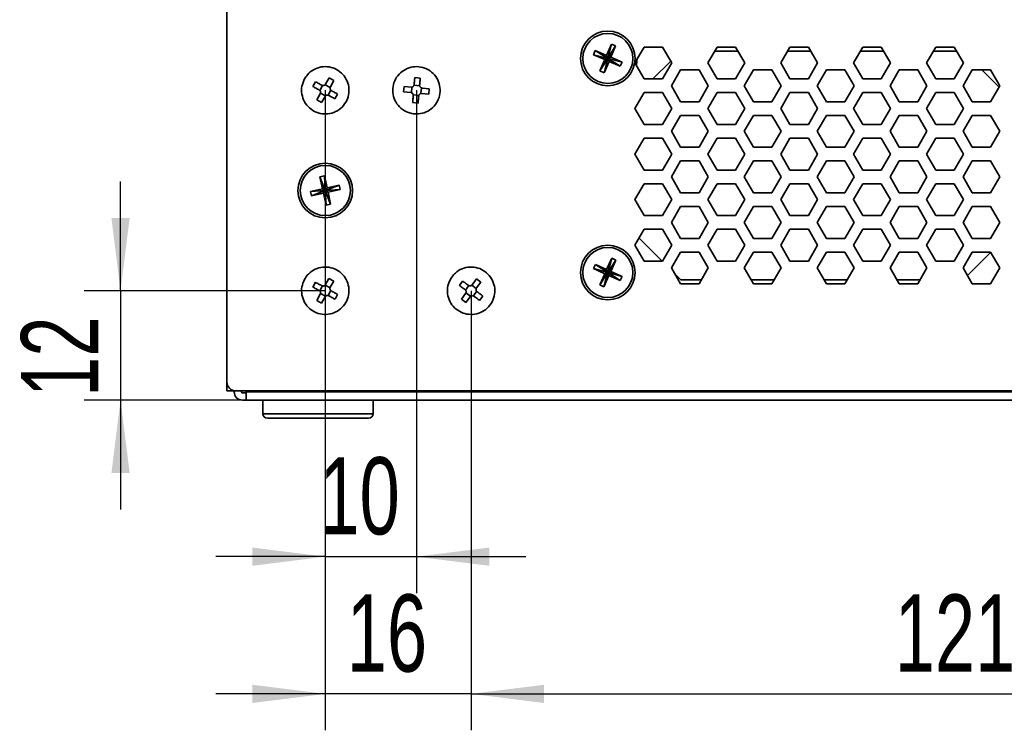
# Model space of a CAD drawing. Header units: millimetres. Extents: x 0 to 420, y 0 to 297.
# Tile 119 of 126: x 248 to 302, y 196 to 235. Entities that reach past the tile are written whole.
import ezdxf

# ---------------------------------------------------------------- set-up
doc = ezdxf.new("R2010")
doc.units = ezdxf.units.MM
doc.layers.add('标注层', color=150, linetype='Continuous')
doc.styles.add('SLDTEXTSTYLE2', font='TXT', dxfattribs={"width": 0.7})
doc.dimstyles.new('SLDDIMSTYLE0', dxfattribs={"dimtxt": 4.850694, "dimasz": 4, "dimexe": 0, "dimexo": 0.0625, "dimgap": 1.212674, "dimtad": 2, "dimlfac": 2, "dimrnd": 1e-09, "dimzin": 12, "dimdsep": 46, "dimtxsty": 'SLDTEXTSTYLE2', "dimsah": 1, "dimcen": 0.09, "dimadec": 0, "dimazin": 3, "dimtfac": 1, "dimtdec": 3, "dimtofl": 0, "dimtmove": 0, "dimatfit": 3, "dimfxl": 1, "dimfrac": 2, "dimtolj": 1, "dimtzin": 12, "dimarcsym": 0})
doc.dimstyles.new('SLDDIMSTYLE2', dxfattribs={"dimtxt": 4.850694, "dimasz": 4, "dimexe": 0, "dimexo": 0.0625, "dimgap": 1.212674, "dimtad": 2, "dimlfac": 2, "dimrnd": 1e-09, "dimzin": 12, "dimdsep": 46, "dimtxsty": 'SLDTEXTSTYLE2', "dimsah": 1, "dimcen": 0.09, "dimadec": 0, "dimazin": 3, "dimtfac": 1, "dimtdec": 3, "dimtmove": 0, "dimatfit": 0, "dimfxl": 1, "dimfrac": 2, "dimtolj": 1, "dimtzin": 12, "dimarcsym": 0})

# ---------------------------------------------------------------- blocks, each defined once
blk = doc.blocks.new('_D_11')
at = {"layer": '标注层'}
for p, q in [((264.679, 231.51), (264.679, 203.916)), ((269.679, 231.51), (269.679, 203.916)), ((264.679, 205.916), (258.679, 205.916)), ((264.679, 205.916), (269.679, 205.916)), ((269.679, 205.916), (275.679, 205.916))]:
    blk.add_line(p, q, dxfattribs=at)
for points in [[(264.679, 205.916), (260.679, 206.416), (260.679, 205.416)], [(269.679, 205.916), (273.679, 205.416), (273.679, 206.416)]]:
    blk.add_solid(points, dxfattribs=at)
at = {"layer": '标注层', "insert": (264.357, 211.373), "char_height": 4.2333, "attachment_point": 1, "style": 'SLDTEXTSTYLE2'}
blk.add_mtext('10', dxfattribs=at)
blk = doc.blocks.new('_D_12')
at = {"layer": '标注层'}
for p, q in [((264.679, 220.51), (264.679, 196.386)), ((272.679, 220.51), (272.679, 196.386)), ((264.679, 198.386), (258.679, 198.386)), ((272.679, 198.386), (264.679, 198.386)), ((272.679, 198.386), (278.679, 198.386))]:
    blk.add_line(p, q, dxfattribs=at)
for points in [[(264.679, 198.386), (260.679, 198.886), (260.679, 197.886)], [(272.679, 198.386), (276.679, 197.886), (276.679, 198.886)]]:
    blk.add_solid(points, dxfattribs=at)
at = {"layer": '标注层', "insert": (265.857, 203.843), "char_height": 4.2333, "attachment_point": 1, "style": 'SLDTEXTSTYLE2'}
blk.add_mtext('16', dxfattribs=at)
blk = doc.blocks.new('_D_13')
at = {"layer": '标注层'}
for p, q in [((272.679, 220.51), (272.679, 196.386)), ((333.279, 220.51), (333.279, 196.386)), ((272.679, 198.386), (333.279, 198.386))]:
    blk.add_line(p, q, dxfattribs=at)
for points in [[(272.679, 198.386), (276.679, 197.886), (276.679, 198.886)], [(333.279, 198.386), (329.279, 198.886), (329.279, 197.886)]]:
    blk.add_solid(points, dxfattribs=at)
at = {"layer": '标注层', "insert": (295.923, 203.843), "char_height": 4.2333, "attachment_point": 1, "style": 'SLDTEXTSTYLE2'}
blk.add_mtext('121.2', dxfattribs=at)
blk = doc.blocks.new('_D_14')
at = {"layer": '标注层'}
for p, q in [((253.444, 220.51), (253.444, 226.51)), ((264.679, 220.51), (251.444, 220.51)), ((253.444, 220.51), (253.444, 214.51)), ((260.129, 214.51), (251.444, 214.51)), ((253.444, 214.51), (253.444, 208.51))]:
    blk.add_line(p, q, dxfattribs=at)
for points in [[(253.444, 220.51), (253.944, 224.51), (252.944, 224.51)], [(253.444, 214.51), (252.944, 210.51), (253.944, 210.51)]]:
    blk.add_solid(points, dxfattribs=at)
at = {"layer": '标注层', "insert": (247.987, 214.688), "char_height": 4.2333, "attachment_point": 1, "rotation": 90, "style": 'SLDTEXTSTYLE2'}
blk.add_mtext('12', dxfattribs=at)

msp = doc.modelspace()

# ---------------------------------------------------------------- linework, layer by layer
at = {"color": 7, "linetype": 'Continuous', "lineweight": 35}
for p, q in [((259.279, 245.9599), (259.279, 215.5099)), ((280.3775, 234.0449), (280.113, 233.4239)), ((280.3775, 234.0449), (280.179, 233.2599)), ((280.6075, 233.9469), (280.179, 233.2599)), ((280.343, 233.3259), (280.6075, 233.9469)), ((280.6075, 233.9469), (280.3775, 234.0449)), ((279.492, 233.6884), (279.394, 233.4584)), ((279.394, 233.4584), (280.179, 233.2599)), ((279.394, 233.4584), (280.015, 233.1939)), ((280.113, 233.4239), (279.492, 233.6884)), ((279.492, 233.6884), (280.179, 233.2599)), ((280.179, 233.2599), (280.113, 233.4239)), ((282.1738, 233.8849), (281.6686, 233.0099)), ((283.1842, 233.8849), (282.1738, 233.8849)), ((283.6894, 233.0099), (283.1842, 233.8849)), ((286.1738, 233.8849), (285.6686, 233.0099)), ((286.0439, 233.6599), (287.3141, 233.6599)), ((287.1842, 233.8849), (286.1738, 233.8849)), ((287.6894, 233.0099), (287.1842, 233.8849)), ((290.1738, 233.8849), (289.6686, 233.0099)), ((290.0439, 233.6599), (291.3141, 233.6599)), ((291.1842, 233.8849), (290.1738, 233.8849)), ((291.6894, 233.0099), (291.1842, 233.8849)), ((294.1738, 233.8849), (293.6686, 233.0099)), ((294.0439, 233.6599), (295.3141, 233.6599)), ((295.1842, 233.8849), (294.1738, 233.8849)), ((295.6894, 233.0099), (295.1842, 233.8849)), ((298.1738, 233.8849), (297.6686, 233.0099)), ((298.0439, 233.6599), (299.3141, 233.6599)), ((299.1842, 233.8849), (298.1738, 233.8849)), ((299.6894, 233.0099), (299.1842, 233.8849)), ((279.7505, 232.5729), (280.179, 233.2599)), ((280.015, 233.1939), (279.7505, 232.5729)), ((279.9805, 232.4749), (280.179, 233.2599)), ((279.9805, 232.4749), (280.245, 233.0959)), ((280.015, 233.1939), (280.179, 233.2599)), ((280.343, 233.3259), (280.179, 233.2599)), ((280.179, 233.2599), (280.245, 233.0959)), ((280.866, 232.8313), (280.179, 233.2599)), ((280.964, 233.0613), (280.179, 233.2599)), ((280.245, 233.0959), (280.866, 232.8313)), ((280.964, 233.0613), (280.343, 233.3259)), ((280.866, 232.8313), (280.964, 233.0613)), ((281.6686, 233.0099), (282.1738, 232.1349)), ((281.779, 233.1349), (281.754, 232.8621)), ((281.779, 233.1349), (281.779, 233.201)), ((282.654, 232.1349), (283.6307, 233.1115)), ((283.1842, 232.1349), (283.6894, 233.0099)), ((285.6686, 233.0099), (286.1738, 232.1349)), ((287.1842, 232.1349), (287.6894, 233.0099)), ((289.6686, 233.0099), (290.1738, 232.1349)), ((291.1842, 232.1349), (291.6894, 233.0099)), ((293.6686, 233.0099), (294.1738, 232.1349)), ((295.1842, 232.1349), (295.6894, 233.0099)), ((297.6686, 233.0099), (298.1738, 232.1349)), ((299.1842, 232.1349), (299.6894, 233.0099)), ((279.7505, 232.5729), (279.9805, 232.4749)), ((284.1738, 232.6349), (283.6686, 231.7599)), ((285.1842, 232.6349), (284.1738, 232.6349)), ((285.6894, 231.7599), (285.1842, 232.6349)), ((288.1738, 232.6349), (287.6686, 231.7599)), ((289.1842, 232.6349), (288.1738, 232.6349)), ((289.6894, 231.7599), (289.1842, 232.6349)), ((292.1738, 232.6349), (291.6686, 231.7599)), ((293.1842, 232.6349), (292.1738, 232.6349)), ((293.6894, 231.7599), (293.1842, 232.6349)), ((296.1738, 232.6349), (295.6686, 231.7599)), ((297.1842, 232.6349), (296.1738, 232.6349)), ((297.6894, 231.7599), (297.1842, 232.6349)), ((300.1738, 232.6349), (299.6686, 231.7599)), ((301.1842, 232.6349), (300.1738, 232.6349)), ((300.704, 232.6349), (301.649, 231.6899)), ((301.6894, 231.7599), (301.1842, 232.6349)), ((264.1487, 231.9776), (264.0025, 231.7157)), ((264.3725, 231.5044), (264.5227, 231.7736)), ((264.6736, 231.8164), (264.9428, 231.6662)), ((264.6942, 231.8449), (264.8848, 232.1864)), ((265.1468, 232.0402), (264.8848, 232.1864)), ((265.1468, 232.0402), (264.9562, 231.6987)), ((269.5482, 231.7871), (269.8553, 231.7607)), ((269.8877, 232.1855), (269.5888, 232.2112)), ((282.1738, 232.1349), (283.1842, 232.1349)), ((283.6686, 231.7599), (284.1738, 230.8849)), ((285.1842, 230.8849), (285.6894, 231.7599)), ((286.1738, 232.1349), (287.1842, 232.1349)), ((287.6686, 231.7599), (288.1738, 230.8849)), ((289.1842, 230.8849), (289.6894, 231.7599)), ((290.1738, 232.1349), (291.1842, 232.1349)), ((291.6686, 231.7599), (292.1738, 230.8849)), ((293.1842, 230.8849), (293.6894, 231.7599)), ((294.1738, 232.1349), (295.1842, 232.1349)), ((295.6686, 231.7599), (296.1738, 230.8849)), ((297.1842, 230.8849), (297.6894, 231.7599)), ((298.1738, 232.1349), (299.1842, 232.1349)), ((299.6686, 231.7599), (300.1738, 230.8849)), ((301.1842, 230.8849), (301.6894, 231.7599)), ((264.2112, 230.9795), (264.4018, 231.321)), ((264.6844, 231.2033), (264.4153, 231.3536)), ((264.9855, 231.5153), (264.8353, 231.2461)), ((265.2093, 231.0421), (265.3555, 231.3041)), ((269.0034, 231.7186), (268.9776, 231.4197)), ((269.3672, 231.3862), (268.9776, 231.4197)), ((269.0034, 231.7186), (269.393, 231.6851)), ((269.4017, 231.379), (269.4282, 231.6862)), ((269.8098, 231.2326), (269.5027, 231.259)), ((269.9563, 231.6407), (269.9298, 231.3336)), ((270.3546, 231.3011), (269.965, 231.3347)), ((269.9908, 231.6336), (270.3804, 231.6)), ((270.3546, 231.3011), (270.3804, 231.6)), ((282.1738, 231.3849), (281.6686, 230.5099)), ((283.1842, 231.3849), (282.1738, 231.3849)), ((283.6894, 230.5099), (283.1842, 231.3849)), ((286.1738, 231.3849), (285.6686, 230.5099)), ((287.1842, 231.3849), (286.1738, 231.3849)), ((287.6894, 230.5099), (287.1842, 231.3849)), ((290.1738, 231.3849), (289.6686, 230.5099)), ((291.1842, 231.3849), (290.1738, 231.3849)), ((291.6894, 230.5099), (291.1842, 231.3849)), ((294.1738, 231.3849), (293.6686, 230.5099)), ((295.1842, 231.3849), (294.1738, 231.3849)), ((295.6894, 230.5099), (295.1842, 231.3849)), ((298.1738, 231.3849), (297.6686, 230.5099)), ((299.1842, 231.3849), (298.1738, 231.3849)), ((299.6894, 230.5099), (299.1842, 231.3849)), ((264.2112, 230.9795), (264.4732, 230.8333)), ((264.6638, 231.1748), (264.4732, 230.8333)), ((269.4703, 230.8342), (269.7692, 230.8085)), ((284.1738, 230.8849), (285.1842, 230.8849)), ((288.1738, 230.8849), (289.1842, 230.8849)), ((292.1738, 230.8849), (293.1842, 230.8849)), ((296.1738, 230.8849), (297.1842, 230.8849)), ((300.1738, 230.8849), (301.1842, 230.8849)), ((281.6686, 230.5099), (282.1738, 229.6349)), ((281.679, 230.4919), (281.679, 230.5278)), ((283.1842, 229.6349), (283.6894, 230.5099)), ((285.6686, 230.5099), (286.1738, 229.6349)), ((287.1842, 229.6349), (287.6894, 230.5099)), ((289.6686, 230.5099), (290.1738, 229.6349)), ((291.1842, 229.6349), (291.6894, 230.5099)), ((293.6686, 230.5099), (294.1738, 229.6349)), ((295.1842, 229.6349), (295.6894, 230.5099)), ((297.6686, 230.5099), (298.1738, 229.6349)), ((299.1842, 229.6349), (299.6894, 230.5099)), ((282.1738, 229.6349), (283.1842, 229.6349)), ((284.1738, 230.1349), (283.6686, 229.2599)), ((285.1842, 230.1349), (284.1738, 230.1349)), ((285.6894, 229.2599), (285.1842, 230.1349)), ((286.1738, 229.6349), (287.1842, 229.6349)), ((288.1738, 230.1349), (287.6686, 229.2599)), ((289.1842, 230.1349), (288.1738, 230.1349)), ((289.6894, 229.2599), (289.1842, 230.1349)), ((290.1738, 229.6349), (291.1842, 229.6349)), ((292.1738, 230.1349), (291.6686, 229.2599)), ((293.1842, 230.1349), (292.1738, 230.1349)), ((293.6894, 229.2599), (293.1842, 230.1349)), ((294.1738, 229.6349), (295.1842, 229.6349)), ((296.1738, 230.1349), (295.6686, 229.2599)), ((297.1842, 230.1349), (296.1738, 230.1349)), ((297.6894, 229.2599), (297.1842, 230.1349)), ((298.1738, 229.6349), (299.1842, 229.6349)), ((300.1738, 230.1349), (299.6686, 229.2599)), ((301.1842, 230.1349), (300.1738, 230.1349)), ((301.6894, 229.2599), (301.1842, 230.1349)), ((283.6686, 229.2599), (284.1738, 228.3849)), ((285.1842, 228.3849), (285.6894, 229.2599)), ((287.6686, 229.2599), (288.1738, 228.3849)), ((289.1842, 228.3849), (289.6894, 229.2599)), ((291.6686, 229.2599), (292.1738, 228.3849)), ((293.1842, 228.3849), (293.6894, 229.2599)), ((295.6686, 229.2599), (296.1738, 228.3849)), ((297.1842, 228.3849), (297.6894, 229.2599)), ((299.6686, 229.2599), (300.1738, 228.3849)), ((301.1842, 228.3849), (301.6894, 229.2599)), ((282.1738, 228.8849), (281.6686, 228.0099)), ((283.1842, 228.8849), (282.1738, 228.8849)), ((283.6894, 228.0099), (283.1842, 228.8849)), ((286.1738, 228.8849), (285.6686, 228.0099)), ((287.1842, 228.8849), (286.1738, 228.8849)), ((287.6894, 228.0099), (287.1842, 228.8849)), ((290.1738, 228.8849), (289.6686, 228.0099)), ((291.1842, 228.8849), (290.1738, 228.8849)), ((291.6894, 228.0099), (291.1842, 228.8849)), ((294.1738, 228.8849), (293.6686, 228.0099)), ((295.1842, 228.8849), (294.1738, 228.8849)), ((295.6894, 228.0099), (295.1842, 228.8849)), ((298.1738, 228.8849), (297.6686, 228.0099)), ((299.1842, 228.8849), (298.1738, 228.8849)), ((299.6894, 228.0099), (299.1842, 228.8849)), ((281.6686, 228.0099), (282.1738, 227.1349)), ((281.679, 227.9919), (281.679, 228.0278)), ((283.1842, 227.1349), (283.6894, 228.0099)), ((284.1738, 228.3849), (285.1842, 228.3849)), ((285.6686, 228.0099), (286.1738, 227.1349)), ((287.1842, 227.1349), (287.6894, 228.0099)), ((288.1738, 228.3849), (289.1842, 228.3849)), ((289.6686, 228.0099), (290.1738, 227.1349)), ((291.1842, 227.1349), (291.6894, 228.0099)), ((292.1738, 228.3849), (293.1842, 228.3849)), ((293.6686, 228.0099), (294.1738, 227.1349)), ((295.1842, 227.1349), (295.6894, 228.0099)), ((296.1738, 228.3849), (297.1842, 228.3849)), ((297.6686, 228.0099), (298.1738, 227.1349)), ((299.1842, 227.1349), (299.6894, 228.0099)), ((300.1738, 228.3849), (301.1842, 228.3849)), ((284.1738, 227.6349), (283.6686, 226.7599)), ((285.1842, 227.6349), (284.1738, 227.6349)), ((285.6894, 226.7599), (285.1842, 227.6349)), ((288.1738, 227.6349), (287.6686, 226.7599)), ((289.1842, 227.6349), (288.1738, 227.6349)), ((289.6894, 226.7599), (289.1842, 227.6349)), ((292.1738, 227.6349), (291.6686, 226.7599)), ((293.1842, 227.6349), (292.1738, 227.6349)), ((293.6894, 226.7599), (293.1842, 227.6349)), ((296.1738, 227.6349), (295.6686, 226.7599)), ((297.1842, 227.6349), (296.1738, 227.6349)), ((297.6894, 226.7599), (297.1842, 227.6349)), ((300.1738, 227.6349), (299.6686, 226.7599)), ((301.1842, 227.6349), (300.1738, 227.6349)), ((301.6894, 226.7599), (301.1842, 227.6349)), ((282.1738, 227.1349), (283.1842, 227.1349)), ((286.1738, 227.1349), (287.1842, 227.1349)), ((290.1738, 227.1349), (291.1842, 227.1349)), ((294.1738, 227.1349), (295.1842, 227.1349)), ((298.1738, 227.1349), (299.1842, 227.1349)), ((264.6315, 226.8182), (264.3871, 226.7651)), ((264.3871, 226.7651), (264.5303, 226.1055)), ((264.3871, 226.7651), (264.679, 226.0099)), ((264.7746, 226.1585), (264.6315, 226.8182)), ((264.6315, 226.8182), (264.679, 226.0099)), ((282.1738, 226.3849), (281.6686, 225.5099)), ((283.1842, 226.3849), (282.1738, 226.3849)), ((283.6894, 225.5099), (283.1842, 226.3849)), ((283.6686, 226.7599), (284.1738, 225.8849)), ((285.1842, 225.8849), (285.6894, 226.7599)), ((286.1738, 226.3849), (285.6686, 225.5099)), ((287.1842, 226.3849), (286.1738, 226.3849)), ((287.6894, 225.5099), (287.1842, 226.3849)), ((287.6686, 226.7599), (288.1738, 225.8849)), ((289.1842, 225.8849), (289.6894, 226.7599)), ((290.1738, 226.3849), (289.6686, 225.5099)), ((291.1842, 226.3849), (290.1738, 226.3849)), ((291.6894, 225.5099), (291.1842, 226.3849)), ((291.6686, 226.7599), (292.1738, 225.8849)), ((293.1842, 225.8849), (293.6894, 226.7599)), ((294.1738, 226.3849), (293.6686, 225.5099)), ((295.1842, 226.3849), (294.1738, 226.3849)), ((295.6894, 225.5099), (295.1842, 226.3849)), ((295.6686, 226.7599), (296.1738, 225.8849)), ((297.1842, 225.8849), (297.6894, 226.7599)), ((298.1738, 226.3849), (297.6686, 225.5099)), ((299.1842, 226.3849), (298.1738, 226.3849)), ((299.6894, 225.5099), (299.1842, 226.3849)), ((299.6686, 226.7599), (300.1738, 225.8849)), ((301.1842, 225.8849), (301.6894, 226.7599)), ((264.5303, 226.1055), (263.8707, 225.9623)), ((263.8707, 225.9623), (264.679, 226.0099)), ((263.8707, 225.9623), (263.9237, 225.718)), ((263.9237, 225.718), (264.679, 226.0099)), ((263.9237, 225.718), (264.5834, 225.8612)), ((264.5303, 226.1055), (264.679, 226.0099)), ((264.679, 226.0099), (264.5834, 225.8612)), ((264.5834, 225.8612), (264.7266, 225.2016)), ((265.4343, 226.3017), (264.679, 226.0099)), ((264.679, 226.0099), (264.7746, 226.1585)), ((265.4873, 226.0574), (264.679, 226.0099)), ((264.9709, 225.2546), (264.679, 226.0099)), ((264.7266, 225.2016), (264.679, 226.0099)), ((264.8277, 225.9142), (264.679, 226.0099)), ((265.4343, 226.3017), (264.7746, 226.1585)), ((264.8277, 225.9142), (265.4873, 226.0574)), ((264.9709, 225.2546), (264.8277, 225.9142)), ((265.4873, 226.0574), (265.4343, 226.3017)), ((284.1738, 225.8849), (285.1842, 225.8849)), ((288.1738, 225.8849), (289.1842, 225.8849)), ((292.1738, 225.8849), (293.1842, 225.8849)), ((296.1738, 225.8849), (297.1842, 225.8849)), ((300.1738, 225.8849), (301.1842, 225.8849)), ((281.6686, 225.5099), (282.1738, 224.6349)), ((281.679, 225.4919), (281.679, 225.5278)), ((283.1842, 224.6349), (283.6894, 225.5099)), ((285.6686, 225.5099), (286.1738, 224.6349)), ((287.1842, 224.6349), (287.6894, 225.5099)), ((289.6686, 225.5099), (290.1738, 224.6349)), ((291.1842, 224.6349), (291.6894, 225.5099)), ((293.6686, 225.5099), (294.1738, 224.6349)), ((295.1842, 224.6349), (295.6894, 225.5099)), ((297.6686, 225.5099), (298.1738, 224.6349)), ((299.1842, 224.6349), (299.6894, 225.5099)), ((264.7266, 225.2016), (264.9709, 225.2546)), ((284.1738, 225.1349), (283.6686, 224.2599)), ((285.1842, 225.1349), (284.1738, 225.1349)), ((285.6894, 224.2599), (285.1842, 225.1349)), ((288.1738, 225.1349), (287.6686, 224.2599)), ((289.1842, 225.1349), (288.1738, 225.1349)), ((289.6894, 224.2599), (289.1842, 225.1349)), ((292.1738, 225.1349), (291.6686, 224.2599)), ((293.1842, 225.1349), (292.1738, 225.1349)), ((293.6894, 224.2599), (293.1842, 225.1349)), ((296.1738, 225.1349), (295.6686, 224.2599)), ((297.1842, 225.1349), (296.1738, 225.1349)), ((297.6894, 224.2599), (297.1842, 225.1349)), ((300.1738, 225.1349), (299.6686, 224.2599)), ((301.1842, 225.1349), (300.1738, 225.1349)), ((301.6894, 224.2599), (301.1842, 225.1349)), ((282.1738, 224.6349), (283.1842, 224.6349)), ((283.6686, 224.2599), (284.1738, 223.3849)), ((285.1842, 223.3849), (285.6894, 224.2599)), ((286.1738, 224.6349), (287.1842, 224.6349)), ((287.6686, 224.2599), (288.1738, 223.3849)), ((289.1842, 223.3849), (289.6894, 224.2599)), ((290.1738, 224.6349), (291.1842, 224.6349)), ((291.6686, 224.2599), (292.1738, 223.3849)), ((293.1842, 223.3849), (293.6894, 224.2599)), ((294.1738, 224.6349), (295.1842, 224.6349)), ((295.6686, 224.2599), (296.1738, 223.3849)), ((297.1842, 223.3849), (297.6894, 224.2599)), ((298.1738, 224.6349), (299.1842, 224.6349)), ((299.6686, 224.2599), (300.1738, 223.3849)), ((301.1842, 223.3849), (301.6894, 224.2599)), ((282.1738, 223.8849), (281.6686, 223.0099)), ((283.1842, 223.8849), (282.1738, 223.8849)), ((283.6894, 223.0099), (283.1842, 223.8849)), ((286.1738, 223.8849), (285.6686, 223.0099)), ((287.1842, 223.8849), (286.1738, 223.8849)), ((287.6894, 223.0099), (287.1842, 223.8849)), ((290.1738, 223.8849), (289.6686, 223.0099)), ((291.1842, 223.8849), (290.1738, 223.8849)), ((291.6894, 223.0099), (291.1842, 223.8849)), ((294.1738, 223.8849), (293.6686, 223.0099)), ((295.1842, 223.8849), (294.1738, 223.8849)), ((295.6894, 223.0099), (295.1842, 223.8849)), ((298.1738, 223.8849), (297.6686, 223.0099)), ((299.1842, 223.8849), (298.1738, 223.8849)), ((299.6894, 223.0099), (299.1842, 223.8849)), ((283.154, 222.1349), (281.892, 223.3968)), ((284.1738, 223.3849), (285.1842, 223.3849)), ((288.1738, 223.3849), (289.1842, 223.3849)), ((292.1738, 223.3849), (293.1842, 223.3849)), ((296.1738, 223.3849), (297.1842, 223.3849)), ((300.1738, 223.3849), (301.1842, 223.3849)), ((281.6686, 223.0099), (282.1738, 222.1349)), ((283.1842, 222.1349), (283.6894, 223.0099)), ((284.1738, 222.6349), (283.6686, 221.7599)), ((285.1842, 222.6349), (284.1738, 222.6349)), ((285.6894, 221.7599), (285.1842, 222.6349)), ((285.6686, 223.0099), (286.1738, 222.1349)), ((287.1842, 222.1349), (287.6894, 223.0099)), ((288.1738, 222.6349), (287.6686, 221.7599)), ((289.1842, 222.6349), (288.1738, 222.6349)), ((289.6894, 221.7599), (289.1842, 222.6349)), ((289.6686, 223.0099), (290.1738, 222.1349)), ((291.1842, 222.1349), (291.6894, 223.0099)), ((292.1738, 222.6349), (291.6686, 221.7599)), ((293.1842, 222.6349), (292.1738, 222.6349)), ((293.6894, 221.7599), (293.1842, 222.6349)), ((293.6686, 223.0099), (294.1738, 222.1349)), ((295.1842, 222.1349), (295.6894, 223.0099)), ((296.1738, 222.6349), (295.6686, 221.7599)), ((297.1842, 222.6349), (296.1738, 222.6349)), ((297.6894, 221.7599), (297.1842, 222.6349)), ((297.6686, 223.0099), (298.1738, 222.1349)), ((299.1842, 222.1349), (299.6894, 223.0099)), ((300.1738, 222.6349), (299.6686, 221.7599)), ((301.1914, 222.6223), (299.9103, 221.3412)), ((301.1842, 222.6349), (300.1738, 222.6349)), ((301.6894, 221.7599), (301.1842, 222.6349)), ((280.3934, 222.2907), (280.1163, 221.6752)), ((280.3934, 222.2907), (280.179, 221.5099)), ((280.6214, 222.188), (280.179, 221.5099)), ((280.3443, 221.5725), (280.6214, 222.188)), ((280.6214, 222.188), (280.3934, 222.2907)), ((282.1738, 222.1349), (283.1842, 222.1349)), ((286.1738, 222.1349), (287.1842, 222.1349)), ((290.1738, 222.1349), (291.1842, 222.1349)), ((294.1738, 222.1349), (295.1842, 222.1349)), ((298.1738, 222.1349), (299.1842, 222.1349)), ((279.5008, 221.9523), (279.3982, 221.7243)), ((279.3982, 221.7243), (280.179, 221.5099)), ((279.3982, 221.7243), (280.0137, 221.4472)), ((279.5008, 221.9523), (280.179, 221.5099)), ((280.1163, 221.6752), (279.5008, 221.9523)), ((279.7366, 220.8317), (280.179, 221.5099)), ((279.9646, 220.7291), (280.179, 221.5099)), ((280.0137, 221.4472), (280.179, 221.5099)), ((280.179, 221.5099), (280.1163, 221.6752)), ((280.3443, 221.5725), (280.179, 221.5099)), ((280.179, 221.5099), (280.2417, 221.3446)), ((280.8572, 221.0675), (280.179, 221.5099)), ((280.9598, 221.2954), (280.179, 221.5099)), ((280.9598, 221.2954), (280.3443, 221.5725)), ((283.6686, 221.7599), (284.1738, 220.8849)), ((285.1842, 220.8849), (285.6894, 221.7599)), ((287.6686, 221.7599), (288.1738, 220.8849)), ((289.1842, 220.8849), (289.6894, 221.7599)), ((291.6686, 221.7599), (292.1738, 220.8849)), ((293.1842, 220.8849), (293.6894, 221.7599)), ((295.6686, 221.7599), (296.1738, 220.8849)), ((297.1842, 220.8849), (297.6894, 221.7599)), ((299.6686, 221.7599), (300.1738, 220.8849)), ((301.1842, 220.8849), (301.6894, 221.7599)), ((264.1441, 220.9725), (264.0005, 220.7091)), ((264.691, 220.8451), (264.8782, 221.1884)), ((265.1416, 221.0447), (264.8782, 221.1884)), ((265.1416, 221.0447), (264.9543, 220.7014)), ((272.211, 221.04), (272.0333, 220.7982)), ((272.7358, 220.8404), (272.9673, 221.1556)), ((273.2091, 220.9779), (272.9673, 221.1556)), ((273.2091, 220.9779), (272.9775, 220.6628)), ((280.0137, 221.4472), (279.7366, 220.8317)), ((279.9646, 220.7291), (280.2417, 221.3446)), ((280.2417, 221.3446), (280.8572, 221.0675)), ((280.8572, 221.0675), (280.9598, 221.2954)), ((284.179, 221.1099), (283.8594, 221.4295)), ((285.3141, 221.1099), (284.179, 221.1099)), ((289.3141, 221.1099), (288.0439, 221.1099)), ((293.3141, 221.1099), (292.0439, 221.1099)), ((297.3141, 221.1099), (296.0439, 221.1099)), ((264.3725, 220.5015), (264.5201, 220.7721)), ((264.6706, 220.8163), (264.9412, 220.6687)), ((264.9855, 220.5183), (264.8379, 220.2477)), ((272.3742, 220.5426), (272.5567, 220.791)), ((272.7117, 220.8147), (272.9601, 220.6322)), ((272.9838, 220.4771), (272.8013, 220.2287)), ((279.7366, 220.8317), (279.9646, 220.7291)), ((284.1738, 220.8849), (285.1842, 220.8849)), ((288.1738, 220.8849), (289.1842, 220.8849)), ((292.1738, 220.8849), (293.1842, 220.8849)), ((296.1738, 220.8849), (297.1842, 220.8849)), ((300.1738, 220.8849), (301.1842, 220.8849)), ((264.2164, 219.975), (264.4037, 220.3183)), ((264.2164, 219.975), (264.4798, 219.8314)), ((264.6874, 220.2034), (264.4168, 220.351)), ((264.667, 220.1747), (264.4798, 219.8314)), ((265.2139, 220.0473), (265.3575, 220.3107)), ((272.1489, 220.0418), (272.3805, 220.3569)), ((272.1489, 220.0418), (272.3907, 219.8642)), ((272.6222, 220.1793), (272.3907, 219.8642)), ((272.6463, 220.205), (272.3979, 220.3876)), ((273.147, 219.9798), (273.3247, 220.2215)), ((259.279, 215.0099), (259.279, 215.5099)), ((259.679, 215.02), (259.679, 215.0099)), ((259.679, 215.0099), (259.279, 215.0099)), ((259.679, 214.9599), (259.679, 215.0099)), ((259.779, 215.0099), (342.279, 215.0099)), ((260.079, 215.0099), (260.079, 214.9599)), ((260.129, 214.9099), (260.329, 214.9099)), ((260.129, 214.5099), (260.329, 214.5099)), ((260.329, 215.0099), (260.329, 214.9599)), ((260.329, 214.9599), (342.579, 214.9599)), ((260.329, 214.5099), (260.329, 214.9599)), ((260.329, 214.5099), (342.579, 214.5099)), ((261.254, 214.5099), (261.254, 213.7599)), ((267.304, 213.7599), (267.304, 214.5099)), ((264.6368, 213.5099), (261.504, 213.5099)), ((267.054, 213.5099), (264.6368, 213.5099))]:
    msp.add_line(p, q, dxfattribs=at)
at = {"color": 8, "linetype": 'Continuous', "lineweight": 35}
for p, q in [((261.254, 213.7599), (264.6691, 213.7599)), ((264.6691, 213.7599), (267.304, 213.7599))]:
    msp.add_line(p, q, dxfattribs=at)
at = {"color": 7, "linetype": 'Continuous', "lineweight": 35, "flags": 128}
for points in [[(264.1487, 231.9776), (264.1907, 231.9542), (264.2329, 231.9306), (264.2754, 231.9069), (264.318, 231.8831), (264.3608, 231.8592), (264.4038, 231.8352), (264.4469, 231.8112), (264.4901, 231.7871)], [(269.5553, 231.8216), (269.5595, 231.871), (269.5638, 231.9201), (269.568, 231.9692), (269.5722, 232.018), (269.5764, 232.0667), (269.5806, 232.1151), (269.5847, 232.1633), (269.5888, 232.2112)], [(269.8877, 232.1855), (269.8836, 232.1376), (269.8795, 232.0894), (269.8753, 232.0409), (269.8711, 231.9923), (269.8669, 231.9434), (269.8627, 231.8944), (269.8584, 231.8452), (269.8542, 231.7959)], [(264.3439, 231.5251), (264.3007, 231.5492), (264.2576, 231.5733), (264.2146, 231.5973), (264.1718, 231.6212), (264.1292, 231.645), (264.0867, 231.6686), (264.0445, 231.6922), (264.0025, 231.7157)], [(265.2093, 231.0421), (265.1673, 231.0656), (265.1251, 231.0891), (265.0826, 231.1128), (265.04, 231.1366), (264.9972, 231.1605), (264.9542, 231.1845), (264.9111, 231.2086), (264.8679, 231.2327)], [(265.0141, 231.4946), (265.0573, 231.4705), (265.1004, 231.4465), (265.1434, 231.4225), (265.1862, 231.3986), (265.2288, 231.3748), (265.2713, 231.3511), (265.3135, 231.3275), (265.3555, 231.3041)], [(269.4703, 230.8342), (269.4744, 230.8822), (269.4786, 230.9304), (269.4827, 230.9788), (269.4869, 231.0275), (269.4911, 231.0763), (269.4953, 231.1253), (269.4996, 231.1745), (269.5038, 231.2238)], [(269.8027, 231.1981), (269.7985, 231.1488), (269.7942, 231.0996), (269.79, 231.0506), (269.7858, 231.0017), (269.7816, 230.9531), (269.7774, 230.9046), (269.7733, 230.8564), (269.7692, 230.8085)], [(264.1441, 220.9725), (264.1864, 220.9494), (264.2289, 220.9263), (264.2715, 220.903), (264.3144, 220.8796), (264.3574, 220.8561), (264.4006, 220.8326), (264.444, 220.8089), (264.4875, 220.7852)], [(272.211, 221.04), (272.2497, 221.0115), (272.2887, 220.9828), (272.3279, 220.954), (272.3672, 220.9251), (272.4067, 220.8961), (272.4464, 220.8669), (272.4862, 220.8377), (272.5261, 220.8084)], [(264.3438, 220.5218), (264.3003, 220.5455), (264.257, 220.5692), (264.2138, 220.5927), (264.1708, 220.6162), (264.1279, 220.6396), (264.0852, 220.6629), (264.0427, 220.686), (264.0005, 220.7091)], [(265.0142, 220.4979), (265.0577, 220.4742), (265.101, 220.4506), (265.1442, 220.427), (265.1873, 220.4035), (265.2301, 220.3801), (265.2728, 220.3569), (265.3153, 220.3337), (265.3575, 220.3107)], [(272.3484, 220.5666), (272.3085, 220.596), (272.2688, 220.6252), (272.2291, 220.6543), (272.1896, 220.6834), (272.1502, 220.7123), (272.1111, 220.7411), (272.0721, 220.7697), (272.0333, 220.7982)], [(273.0096, 220.4531), (273.0495, 220.4238), (273.0893, 220.3945), (273.1289, 220.3654), (273.1684, 220.3364), (273.2078, 220.3075), (273.2469, 220.2787), (273.2859, 220.25), (273.3247, 220.2215)], [(265.2139, 220.0473), (265.1716, 220.0703), (265.1292, 220.0935), (265.0865, 220.1168), (265.0436, 220.1401), (265.0006, 220.1636), (264.9574, 220.1872), (264.914, 220.2108), (264.8705, 220.2345)], [(273.147, 219.9798), (273.1083, 220.0083), (273.0693, 220.0369), (273.0301, 220.0657), (272.9908, 220.0946), (272.9513, 220.1237), (272.9116, 220.1528), (272.8718, 220.182), (272.8319, 220.2114)]]:
    msp.add_lwpolyline(points, dxfattribs=at)
at = {"color": 7, "linetype": 'Continuous', "lineweight": 35}
for centre, radius in [((280.179, 233.2599), 1.5), ((280.179, 233.2599), 1.375), ((264.679, 226.0099), 1.5), ((264.679, 226.0099), 1.375), ((280.179, 221.5099), 1.5), ((280.179, 221.5099), 1.375)]:
    msp.add_circle(centre, radius, dxfattribs=at)
for centre, radius, start, end in [((259.779, 215.5099), 0.5, 180, 270), ((260.129, 214.9599), 0.45, 180, 270), ((260.129, 214.9599), 0.05, 180, 270), ((261.504, 213.7599), 0.25, 180, 270), ((267.054, 213.7599), 0.25, 270, 0)]:
    msp.add_arc(centre, radius, start, end, dxfattribs=at)
for points, knots in [([(263.5438, 232.1434), (263.4851, 232.0088), (263.3678, 231.7395), (263.3738, 231.2905), (263.5178, 230.8714), (263.7952, 230.5229), (264.1716, 230.286), (264.6053, 230.187), (265.0474, 230.2372), (265.4479, 230.4309), (265.7617, 230.7462), (265.9534, 231.1476), (266.0015, 231.5899), (265.9004, 232.0231), (265.6617, 232.3985), (265.3121, 232.6737), (264.8913, 232.8176), (264.4461, 232.8143), (264.029, 232.6631), (263.7217, 232.4199), (263.5933, 232.2203), (263.5438, 232.1434)], [0, 0, 0, 0, 0.0536888, 0.1073776, 0.161066, 0.2147551, 0.2684437, 0.3221327, 0.3758211, 0.4295098, 0.4831989, 0.5368874, 0.5905762, 0.6442651, 0.6979539, 0.7516427, 0.8053313, 0.8590195, 0.9127081, 0.9663974, 1, 1, 1, 1]), ([(269.5675, 230.2147), (269.7144, 230.2164), (270.0081, 230.22), (270.415, 230.4099), (270.738, 230.7133), (270.9419, 231.1094), (271.0033, 231.5498), (270.9154, 231.9859), (270.6881, 232.3683), (270.3471, 232.654), (269.9307, 232.8106), (269.486, 232.8206), (269.063, 232.6828), (268.7095, 232.4128), (268.4652, 232.041), (268.3578, 231.6093), (268.3994, 231.1665), (268.5852, 230.7618), (268.8944, 230.4437), (269.2424, 230.2633), (269.4771, 230.2282), (269.5675, 230.2147)], [0, 0, 0, 0, 0.053689, 0.1073773, 0.1610661, 0.2147552, 0.2684438, 0.3221326, 0.3758213, 0.4295098, 0.4831985, 0.5368877, 0.5905759, 0.6442651, 0.6979535, 0.7516422, 0.805331, 0.8590197, 0.9127085, 0.9663974, 1, 1, 1, 1]), ([(264.6942, 231.8449), (264.6847, 231.8311), (264.6655, 231.8035), (264.6214, 231.7768), (264.5721, 231.7656), (264.5263, 231.77), (264.5007, 231.7821), (264.4901, 231.7871)], [0, 0, 0, 0, 0.21348166, 0.42706163, 0.63895488, 0.85010619, 1, 1, 1, 1]), ([(269.5553, 231.8216), (269.5522, 231.8051), (269.5461, 231.7721), (269.5169, 231.7296), (269.4766, 231.6992), (269.4329, 231.6844), (269.4047, 231.6849), (269.393, 231.6851)], [0, 0, 0, 0, 0.2134935, 0.4270618, 0.6389726, 0.8501174, 1, 1, 1, 1]), ([(269.9908, 231.6336), (269.9742, 231.6366), (269.9412, 231.6427), (269.8988, 231.672), (269.8683, 231.7123), (269.8535, 231.7559), (269.854, 231.7842), (269.8542, 231.7959)], [0, 0, 0, 0, 0.2135188, 0.4270801, 0.6389623, 0.8501149, 1, 1, 1, 1]), ([(264.3439, 231.5251), (264.3577, 231.5155), (264.3854, 231.4964), (264.412, 231.4523), (264.4233, 231.403), (264.4188, 231.3572), (264.4068, 231.3316), (264.4018, 231.321)], [0, 0, 0, 0, 0.2135088, 0.4270674, 0.6389624, 0.8501195, 1, 1, 1, 1]), ([(264.6638, 231.1748), (264.6733, 231.1886), (264.6925, 231.2162), (264.7366, 231.2429), (264.7859, 231.2541), (264.8317, 231.2497), (264.8573, 231.2377), (264.8679, 231.2327)], [0, 0, 0, 0, 0.21348166, 0.42706163, 0.63895488, 0.85010619, 1, 1, 1, 1]), ([(265.0141, 231.4946), (265.0003, 231.5042), (264.9726, 231.5233), (264.946, 231.5675), (264.9347, 231.6167), (264.9392, 231.6626), (264.9512, 231.6881), (264.9562, 231.6987)], [0, 0, 0, 0, 0.21350882, 0.42706744, 0.63896254, 0.8501177, 1, 1, 1, 1]), ([(269.3672, 231.3862), (269.3838, 231.3831), (269.4168, 231.377), (269.4592, 231.3477), (269.4897, 231.3074), (269.5045, 231.2638), (269.504, 231.2356), (269.5038, 231.2238)], [0, 0, 0, 0, 0.2134944, 0.4270624, 0.6389512, 0.8501122, 1, 1, 1, 1]), ([(269.8027, 231.1981), (269.8058, 231.2146), (269.8119, 231.2477), (269.8411, 231.2901), (269.8814, 231.3206), (269.9251, 231.3354), (269.9533, 231.3349), (269.965, 231.3347)], [0, 0, 0, 0, 0.2134886, 0.4270697, 0.6389492, 0.8500893, 1, 1, 1, 1]), ([(263.5377, 221.1323), (263.4803, 220.9971), (263.3656, 220.7267), (263.376, 220.2778), (263.5241, 219.8601), (263.8049, 219.5143), (264.1835, 219.2811), (264.6182, 219.1864), (265.0597, 219.2409), (265.4583, 219.4384), (265.769, 219.7568), (265.9569, 220.16), (266.0006, 220.6027), (265.8954, 221.035), (265.653, 221.408), (265.3008, 221.6798), (264.8786, 221.8196), (264.4334, 221.812), (264.0179, 221.6567), (263.7129, 221.4105), (263.5864, 221.2097), (263.5377, 221.1323)], [0, 0, 0, 0, 0.0536889, 0.1073776, 0.1610662, 0.2147552, 0.2684435, 0.3221325, 0.3758209, 0.4295101, 0.4831985, 0.5368871, 0.5905759, 0.6442648, 0.6979533, 0.7516418, 0.8053306, 0.8590199, 0.9127088, 0.9663972, 1, 1, 1, 1]), ([(271.6314, 221.2797), (271.5564, 221.1534), (271.4065, 220.9007), (271.3567, 220.4545), (271.4474, 220.0207), (271.6793, 219.6404), (272.0233, 219.3586), (272.4414, 219.2065), (272.8862, 219.2013), (273.3077, 219.3436), (273.6583, 219.6175), (273.8985, 219.9919), (274.0012, 220.4248), (273.9548, 220.8672), (273.7646, 221.2694), (273.452, 221.5859), (273.0523, 221.7811), (272.6101, 221.8332), (272.1775, 221.735), (271.8423, 221.5318), (271.69, 221.3498), (271.6314, 221.2797)], [0, 0, 0, 0, 0.0536887, 0.1073774, 0.1610664, 0.2147548, 0.2684438, 0.3221321, 0.3758213, 0.4295095, 0.4831982, 0.5368869, 0.5905758, 0.6442645, 0.6979533, 0.7516417, 0.8053307, 0.8590189, 0.9127082, 0.9663971, 1, 1, 1, 1]), ([(264.3438, 220.5218), (264.3577, 220.5124), (264.3855, 220.4935), (264.4126, 220.4497), (264.4243, 220.4005), (264.4203, 220.3546), (264.4086, 220.329), (264.4037, 220.3183)], [0, 0, 0, 0, 0.213498, 0.4270681, 0.6389541, 0.8501105, 1, 1, 1, 1]), ([(264.691, 220.8451), (264.6815, 220.8312), (264.6627, 220.8034), (264.6188, 220.7763), (264.5697, 220.7646), (264.5238, 220.7685), (264.4981, 220.7803), (264.4875, 220.7852)], [0, 0, 0, 0, 0.2135062, 0.4270614, 0.6389804, 0.8501116, 1, 1, 1, 1]), ([(265.0142, 220.4979), (265.0003, 220.5073), (264.9725, 220.5262), (264.9454, 220.5701), (264.9337, 220.6192), (264.9377, 220.6651), (264.9494, 220.6908), (264.9543, 220.7014)], [0, 0, 0, 0, 0.2134927, 0.4270691, 0.6389548, 0.8501107, 1, 1, 1, 1]), ([(272.3484, 220.5666), (272.3609, 220.5554), (272.386, 220.533), (272.4069, 220.4859), (272.412, 220.4356), (272.4019, 220.3907), (272.3868, 220.3669), (272.3805, 220.3569)], [0, 0, 0, 0, 0.21350343, 0.4270689, 0.63895832, 0.85012171, 1, 1, 1, 1]), ([(272.7358, 220.8404), (272.7246, 220.8279), (272.7021, 220.8029), (272.6551, 220.7819), (272.6048, 220.7769), (272.5598, 220.787), (272.536, 220.8021), (272.5261, 220.8084)], [0, 0, 0, 0, 0.2135074, 0.4270693, 0.6389607, 0.8501221, 1, 1, 1, 1]), ([(273.0096, 220.4531), (272.9971, 220.4643), (272.972, 220.4867), (272.9511, 220.5338), (272.946, 220.5841), (272.9561, 220.629), (272.9712, 220.6529), (272.9775, 220.6628)], [0, 0, 0, 0, 0.2134786, 0.427054, 0.6389462, 0.8500974, 1, 1, 1, 1]), ([(264.667, 220.1747), (264.6765, 220.1886), (264.6953, 220.2164), (264.7392, 220.2435), (264.7883, 220.2552), (264.8342, 220.2512), (264.8599, 220.2394), (264.8705, 220.2345)], [0, 0, 0, 0, 0.2134918, 0.4270788, 0.6389739, 0.8501109, 1, 1, 1, 1]), ([(272.6222, 220.1793), (272.6334, 220.1918), (272.6559, 220.2168), (272.7029, 220.2378), (272.7532, 220.2428), (272.7982, 220.2327), (272.822, 220.2176), (272.8319, 220.2114)], [0, 0, 0, 0, 0.21349001, 0.42707708, 0.63896829, 0.85009879, 1, 1, 1, 1])]:
    msp.add_open_spline(points, degree=3, knots=knots, dxfattribs=at)

# ---------------------------------------------------------------- dimensions: what is measured, and where the dimension line sits
at = {"layer": '标注层'}
for base, p1, p2, angle, picture, middle in [((269.679, 205.9164), (264.679, 231.5099), (269.679, 231.5099), 0, '_D_11', (267.179, 205.9164)), ((253.4436, 214.5099), (264.679, 220.5099), (260.129, 214.5099), 90, '_D_14', (253.4436, 217.5099)), ((264.679, 198.386), (272.679, 220.5099), (264.679, 220.5099), 0, '_D_12', (268.679, 198.386))]:
    dim = msp.add_linear_dim(base=base, p1=p1, p2=p2, angle=angle, dimstyle='SLDDIMSTYLE2', dxfattribs=at)
    dim.commit()
    dim.dimension.update_dxf_attribs({"geometry": picture, "text_midpoint": middle, "dimtype": 160})
dim = msp.add_linear_dim(base=(333.279, 198.386), p1=(272.679, 220.5099), p2=(333.279, 220.5099), dimstyle='SLDDIMSTYLE0', dxfattribs=at)
dim.commit()
dim.dimension.update_dxf_attribs({"geometry": '_D_13', "text_midpoint": (302.979, 198.386), "dimtype": 160})

doc.saveas('drawing.dxf')
